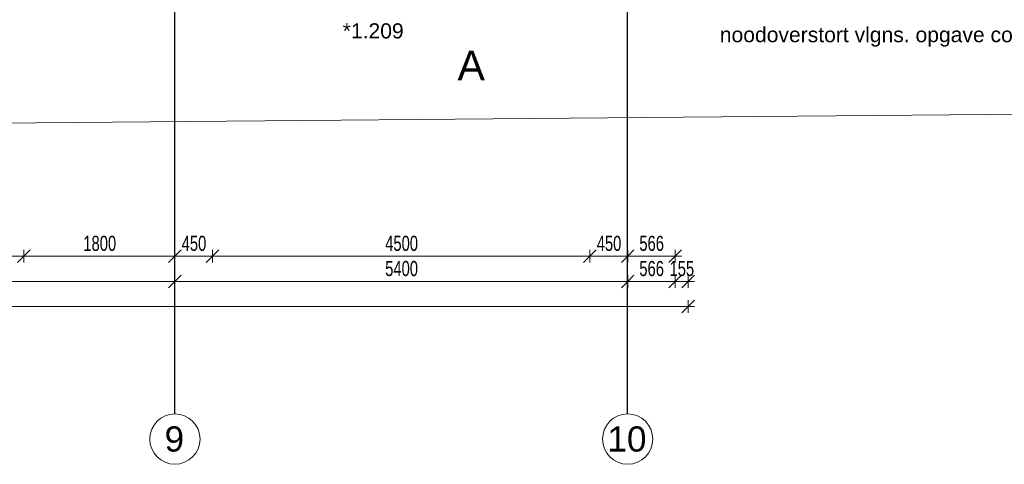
# Model space of a CAD drawing. Header units: millimetres. Extents: x -80560 to 110805, y -11020 to 52719.
# Tile 147 of 184: x 81644 to 93387, y 3783 to 9080. Entities that reach past the tile are written whole.
import ezdxf

# ---------------------------------------------------------------- set-up
doc = ezdxf.new("R2010")
doc.units = ezdxf.units.MM
doc.linetypes.add('CENTER2', pattern=[20, 8, -4, 4, -4])
for name, color, linetype, lineweight in [('A-ANNO-DIMS', 211, 'Continuous', 9), ('A-ANNO-DIMS-100', 211, 'Continuous', 9), ('A-ANNO-IDEN', 131, 'Continuous', 9), ('A-DETL-MBND', 5, 'Continuous', 18), ('A-GLAZ-IDEN', 152, 'Continuous', 18), ('G-ANNO-SYMB', 111, 'Continuous', 9), ('S-GRID', 1, 'Continuous', 9), ('S-GRID-IDEN', 1, 'Continuous', 9)]:
    doc.layers.add(name, color=color, linetype=linetype, lineweight=lineweight)
doc.styles.add('Arial', font='arial.ttf', dxfattribs={"height": 180})
doc.styles.add('Arial_3', font='arial.ttf', dxfattribs={"height": 350})
doc.styles.add('Arial_4', font='arial.ttf', dxfattribs={"height": 300})
doc.styles.add('Arial_5', font='arial.ttf', dxfattribs={"width": 0.7, "height": 180})
doc.dimstyles.new('n3o_1_8', dxfattribs={"dimscale": 304.8, "dimtxt": 183.646692, "dimasz": 0.492126, "dimexe": 0.246063, "dimexo": 0.0625, "dimgap": 0.032808, "dimtad": 1, "dimdec": 0, "dimdsep": 46, "dimtxsty": 'Arial_5', "dimblk1": 'OBLIQUE', "dimblk2": 'OBLIQUE', "dimsah": 1, "dimcen": 0.09, "dimdle": 0.246063, "dimazin": 0, "dimtfac": 1, "dimtdec": 4, "dimtix": 1, "dimtmove": 0, "dimatfit": 3, "dimfxl": 0.246063, "dimfxlon": 1, "dimtvp": 1, "dimtolj": 1, "dimtzin": 0, "dimarcsym": 2})
doc.dimstyles.new('n3o_1_8_3', dxfattribs={"dimscale": 304.8, "dimtxt": 183.646692, "dimasz": 0.492126, "dimexe": 0.246063, "dimexo": 0.0625, "dimgap": 0.032808, "dimtad": 1, "dimdec": 0, "dimdsep": 46, "dimtxsty": 'Arial_5', "dimblk1": 'OBLIQUE', "dimblk2": 'OBLIQUE', "dimsah": 1, "dimcen": 0.09, "dimdle": 0.246063, "dimazin": 0, "dimtfac": 1, "dimtdec": 4, "dimtix": 1, "dimtmove": 0, "dimatfit": 3, "dimfxl": 0.246063, "dimfxlon": 1, "dimtvp": 1, "dimtolj": 1, "dimtzin": 0, "dimarcsym": 2})

# ---------------------------------------------------------------- blocks, each defined once
blk = doc.blocks.new('Leonardo College_EHA_1489_R18_CF_situatie_2020_rvt-1-DO_01 eerste verdieping')
at = {"layer": 'A-DETL-MBND', "color": 254}
for p, q in [((14915, 7478), (74136, 8004)), ((74136, 8004), (14915, 7478))]:
    blk.add_line(p, q, dxfattribs=at)
blk = doc.blocks.new('Grid - r_3_0mm-316018-DO_01 eerste verdieping')
at = {"layer": 'S-GRID-IDEN'}
blk.add_circle((0, 0), 3, dxfattribs=at)
blk = doc.blocks.new('DIMBLOCK10-DO_01 eerste verdieping')
at = {"layer": 'A-ANNO-DIMS-100'}
for p, q in [((78095, 5962), (78170, 6037)), ((78095, 6037), (78095, 5887)), ((78095, 5962), (78095, 6037)), ((83495, 5962), (83570, 6037)), ((83495, 6037), (83495, 5887)), ((83495, 5962), (83495, 6037)), ((78095, 5962), (78020, 5887)), ((78095, 5962), (83495, 5962)), ((83495, 5962), (83420, 5887))]:
    blk.add_line(p, q, dxfattribs=at)
at = {"layer": 'A-ANNO-DIMS-100', "color": 0, "insert": (80603, 6206), "char_height": 180, "width": 461.09, "attachment_point": 1, "line_spacing_factor": 0.941778, "style": 'Arial_5'}
blk.add_mtext('5400', dxfattribs=at)
blk = doc.blocks.new('_Oblique')
at = {"color": 0, "linetype": 'ByBlock', "lineweight": -2}
blk.add_line((-0.5, -0.5), (0.5, 0.5), dxfattribs=at)
blk = doc.blocks.new('DIMBLOCK11-DO_01 eerste verdieping')
at = {"layer": 'A-ANNO-DIMS-100'}
for p, q in [((83495, 5962), (83570, 6037)), ((83495, 6037), (83495, 5887)), ((83495, 5962), (83495, 6037)), ((88895, 5962), (88970, 6037)), ((88895, 6037), (88895, 5887)), ((88895, 5962), (88895, 6037)), ((83495, 5962), (83420, 5887)), ((83495, 5962), (88895, 5962)), ((88895, 5962), (88820, 5887))]:
    blk.add_line(p, q, dxfattribs=at)
at = {"layer": 'A-ANNO-DIMS-100', "color": 0, "insert": (86003, 6206), "char_height": 180, "width": 461.09, "attachment_point": 1, "line_spacing_factor": 0.941778, "style": 'Arial_5'}
blk.add_mtext('5400', dxfattribs=at)
blk = doc.blocks.new('DIMBLOCK12-DO_01 eerste verdieping')
at = {"layer": 'A-ANNO-DIMS-100'}
for p, q in [((88895, 5962), (88970, 6037)), ((88895, 6037), (88895, 5887)), ((88895, 5962), (88895, 6037)), ((89461, 5962), (89536, 6037)), ((89461, 6037), (89461, 5887)), ((89461, 5962), (89461, 6037)), ((88895, 5962), (88820, 5887)), ((88895, 5962), (89461, 5962)), ((89461, 5962), (89386, 5887))]:
    blk.add_line(p, q, dxfattribs=at)
at = {"layer": 'A-ANNO-DIMS-100', "color": 0, "insert": (89034, 6206), "char_height": 180, "width": 345.82, "attachment_point": 1, "line_spacing_factor": 0.941778, "style": 'Arial_5'}
blk.add_mtext('566', dxfattribs=at)
blk = doc.blocks.new('DIMBLOCK13-DO_01 eerste verdieping')
at = {"layer": 'A-ANNO-DIMS-100'}
for p, q in [((89461, 5962), (89536, 6037)), ((89461, 6037), (89461, 5887)), ((89461, 5962), (89461, 6037)), ((89616, 5962), (89691, 6037)), ((89616, 6037), (89616, 5887)), ((89616, 5962), (89616, 6037)), ((89461, 5962), (89386, 5887)), ((89461, 5962), (89691, 5962)), ((89616, 5962), (89541, 5887))]:
    blk.add_line(p, q, dxfattribs=at)
at = {"layer": 'A-ANNO-DIMS-100', "color": 0, "insert": (89394, 6206), "char_height": 180, "width": 345.82, "attachment_point": 1, "line_spacing_factor": 0.941778, "style": 'Arial_5'}
blk.add_mtext('155', dxfattribs=at)
blk = doc.blocks.new('DIMBLOCK124-DO_01 eerste verdieping')
at = {"layer": 'A-ANNO-DIMS-100'}
for p, q in [((36649, 5662), (89691, 5662)), ((36724, 5662), (36649, 5587)), ((36724, 5662), (36799, 5737)), ((36724, 5737), (36724, 5587)), ((36724, 5662), (36724, 5737)), ((89616, 5662), (89541, 5587)), ((89616, 5662), (89691, 5737)), ((89616, 5737), (89616, 5587)), ((89616, 5662), (89616, 5737))]:
    blk.add_line(p, q, dxfattribs=at)
at = {"layer": 'A-ANNO-DIMS-100', "color": 0, "insert": (62930, 5906), "char_height": 180, "width": 576.37, "attachment_point": 1, "line_spacing_factor": 0.941778, "style": 'Arial_5'}
blk.add_mtext('52892', dxfattribs=at)
blk = doc.blocks.new('DIMBLOCK605-DO_01 eerste verdieping')
at = {"layer": 'A-ANNO-DIMS-100'}
for p, q in [((78995, 6262), (78920, 6187)), ((78995, 6262), (79070, 6337)), ((78995, 6337), (78995, 6187)), ((78995, 6262), (78995, 6337)), ((78995, 6262), (81695, 6262)), ((81695, 6262), (81620, 6187)), ((81695, 6262), (81770, 6337)), ((81695, 6337), (81695, 6187)), ((81695, 6262), (81695, 6337))]:
    blk.add_line(p, q, dxfattribs=at)
at = {"layer": 'A-ANNO-DIMS-100', "color": 0, "insert": (80153, 6506), "char_height": 180, "width": 461.09, "attachment_point": 1, "line_spacing_factor": 0.941778, "style": 'Arial_5'}
blk.add_mtext('2700', dxfattribs=at)
blk = doc.blocks.new('DIMBLOCK606-DO_01 eerste verdieping')
at = {"layer": 'A-ANNO-DIMS-100'}
for p, q in [((81695, 6262), (81620, 6187)), ((81695, 6262), (81770, 6337)), ((81695, 6337), (81695, 6187)), ((81695, 6262), (81695, 6337)), ((81695, 6262), (83495, 6262)), ((83495, 6262), (83420, 6187)), ((83495, 6262), (83570, 6337)), ((83495, 6337), (83495, 6187)), ((83495, 6262), (83495, 6337))]:
    blk.add_line(p, q, dxfattribs=at)
at = {"layer": 'A-ANNO-DIMS-100', "color": 0, "insert": (82403, 6506), "char_height": 180, "width": 461.09, "attachment_point": 1, "line_spacing_factor": 0.941778, "style": 'Arial_5'}
blk.add_mtext('1800', dxfattribs=at)
blk = doc.blocks.new('DIMBLOCK607-DO_01 eerste verdieping')
at = {"layer": 'A-ANNO-DIMS-100'}
for p, q in [((83495, 6262), (83420, 6187)), ((83495, 6262), (83570, 6337)), ((83495, 6337), (83495, 6187)), ((83495, 6262), (83495, 6337)), ((83495, 6262), (83945, 6262)), ((83945, 6262), (83870, 6187)), ((83945, 6262), (84020, 6337)), ((83945, 6337), (83945, 6187)), ((83945, 6262), (83945, 6337))]:
    blk.add_line(p, q, dxfattribs=at)
at = {"layer": 'A-ANNO-DIMS-100', "color": 0, "insert": (83576, 6506), "char_height": 180, "width": 345.82, "attachment_point": 1, "line_spacing_factor": 0.941778, "style": 'Arial_5'}
blk.add_mtext('450', dxfattribs=at)
blk = doc.blocks.new('DIMBLOCK608-DO_01 eerste verdieping')
at = {"layer": 'A-ANNO-DIMS-100'}
for p, q in [((83945, 6262), (83870, 6187)), ((83945, 6262), (84020, 6337)), ((83945, 6337), (83945, 6187)), ((83945, 6262), (83945, 6337)), ((83945, 6262), (88445, 6262)), ((88445, 6262), (88370, 6187)), ((88445, 6262), (88520, 6337)), ((88445, 6337), (88445, 6187)), ((88445, 6262), (88445, 6337))]:
    blk.add_line(p, q, dxfattribs=at)
at = {"layer": 'A-ANNO-DIMS-100', "color": 0, "insert": (86003, 6506), "char_height": 180, "width": 461.09, "attachment_point": 1, "line_spacing_factor": 0.941778, "style": 'Arial_5'}
blk.add_mtext('4500', dxfattribs=at)
blk = doc.blocks.new('DIMBLOCK609-DO_01 eerste verdieping')
at = {"layer": 'A-ANNO-DIMS-100'}
for p, q in [((88445, 6262), (88370, 6187)), ((88445, 6262), (88520, 6337)), ((88445, 6337), (88445, 6187)), ((88445, 6262), (88445, 6337)), ((88445, 6262), (88895, 6262)), ((88895, 6262), (88820, 6187)), ((88895, 6262), (88970, 6337)), ((88895, 6337), (88895, 6187)), ((88895, 6262), (88895, 6337))]:
    blk.add_line(p, q, dxfattribs=at)
at = {"layer": 'A-ANNO-DIMS-100', "color": 0, "insert": (88526, 6506), "char_height": 180, "width": 345.82, "attachment_point": 1, "line_spacing_factor": 0.941778, "style": 'Arial_5'}
blk.add_mtext('450', dxfattribs=at)
blk = doc.blocks.new('DIMBLOCK610-DO_01 eerste verdieping')
at = {"layer": 'A-ANNO-DIMS-100'}
for p, q in [((88895, 6262), (88820, 6187)), ((88895, 6262), (88970, 6337)), ((88895, 6337), (88895, 6187)), ((88895, 6262), (88895, 6337)), ((88895, 6262), (89536, 6262)), ((89461, 6262), (89386, 6187)), ((89461, 6262), (89536, 6337)), ((89461, 6337), (89461, 6187)), ((89461, 6262), (89461, 6337))]:
    blk.add_line(p, q, dxfattribs=at)
at = {"layer": 'A-ANNO-DIMS-100', "color": 0, "insert": (89034, 6506), "char_height": 180, "width": 345.82, "attachment_point": 1, "line_spacing_factor": 0.941778, "style": 'Arial_5'}
blk.add_mtext('566', dxfattribs=at)

msp = doc.modelspace()

# ---------------------------------------------------------------- linework, layer by layer
at = {"layer": 'S-GRID', "linetype": 'CENTER2', "lineweight": 25}
for p, q in [((83494.8, 4383.3), (83494.8, 52119.1)), ((88894.8, 4383.3), (88894.8, 52119.1))]:
    msp.add_line(p, q, dxfattribs=at)

# ---------------------------------------------------------------- block references
at = {"color": 250, "lineweight": 5}
msp.add_blockref('Leonardo College_EHA_1489_R18_CF_situatie_2020_rvt-1-DO_01 eerste verdieping', (24894.8, 0), dxfattribs=at)
at = {"layer": 'S-GRID-IDEN', "xscale": 99.99999999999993, "yscale": 99.99999999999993, "zscale": 99.99999999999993}
for p in [(83494.8, 4083.3), (88894.8, 4083.3)]:
    msp.add_blockref('Grid - r_3_0mm-316018-DO_01 eerste verdieping', p, dxfattribs=at)

# ---------------------------------------------------------------- texts
at = {"layer": 'A-ANNO-IDEN', "insert": (89993.7, 8992.8), "char_height": 180, "width": 4649.787, "attachment_point": 1, "style": 'Arial'}
msp.add_mtext('noodoverstort vlgns. opgave constr.', dxfattribs=at)
at = {"layer": 'A-GLAZ-IDEN', "lineweight": 9, "insert": (85496.5, 9037.4), "char_height": 180, "width": 865.822, "attachment_point": 1, "style": 'Arial'}
msp.add_mtext('*1.209', dxfattribs=at)
at = {"layer": 'G-ANNO-SYMB', "insert": (86865.7, 8710.1), "char_height": 350, "width": 400.844, "attachment_point": 1, "style": 'Arial_3'}
msp.add_mtext('A', dxfattribs=at)
at = {"layer": 'S-GRID-IDEN', "char_height": 300, "attachment_point": 1, "style": 'Arial_4'}
for s, insert, width in [('9', (83372.2, 4235.1), 288.607), ('10', (88653.2, 4235.1), 577.215)]:
    msp.add_mtext(s, dxfattribs=dict(at, insert=insert, width=width))

# ---------------------------------------------------------------- dimensions: what is measured, and where the dimension line sits
at = {"layer": 'A-ANNO-DIMS'}
for base, p1, p2, dimstyle, override, picture, middle in [((81694.8, 6262.5), (78994.8, 6337.5), (81694.8, 6337.5), 'n3o_1_8_3', {"dimpost": '<>', "dimfxl": 2700}, 'DIMBLOCK605-DO_01 eerste verdieping', (80344.8, 6364.4)), ((83494.8, 6262.5), (81694.8, 6337.5), (83494.8, 6337.5), 'n3o_1_8_3', {"dimpost": '<>', "dimfxl": 1800}, 'DIMBLOCK606-DO_01 eerste verdieping', (82594.8, 6364.4)), ((83944.8, 6262.5), (83494.8, 6337.5), (83944.8, 6337.5), 'n3o_1_8_3', {"dimpost": '<>', "dimfxl": 450}, 'DIMBLOCK607-DO_01 eerste verdieping', (83719.8, 6364.4)), ((88444.8, 6262.5), (83944.8, 6337.5), (88444.8, 6337.5), 'n3o_1_8_3', {"dimpost": '<>', "dimfxl": 4500}, 'DIMBLOCK608-DO_01 eerste verdieping', (86194.8, 6364.4)), ((88894.8, 6262.5), (88444.8, 6337.5), (88894.8, 6337.5), 'n3o_1_8_3', {"dimpost": '<>', "dimfxl": 450}, 'DIMBLOCK609-DO_01 eerste verdieping', (88669.8, 6364.4)), ((89460.8, 6262.5), (88894.8, 6337.5), (89460.8, 6337.5), 'n3o_1_8_3', {"dimpost": '<>', "dimfxl": 566}, 'DIMBLOCK610-DO_01 eerste verdieping', (89177.8, 6364.4)), ((83494.8, 5962.5), (78094.8, 6037.5), (83494.8, 6037.5), 'n3o_1_8', {"dimpost": '<>', "dimfxl": 5400}, 'DIMBLOCK10-DO_01 eerste verdieping', (80794.8, 6064.4)), ((88894.8, 5962.5), (83494.8, 6037.5), (88894.8, 6037.5), 'n3o_1_8', {"dimpost": '<>', "dimfxl": 5400}, 'DIMBLOCK11-DO_01 eerste verdieping', (86194.8, 6064.4)), ((89460.8, 5962.5), (88894.8, 6037.5), (89460.8, 6037.5), 'n3o_1_8', {"dimpost": '<>', "dimfxl": 566}, 'DIMBLOCK12-DO_01 eerste verdieping', (89177.8, 6064.4)), ((89615.8, 5962.5), (89460.8, 6037.5), (89615.8, 6037.5), 'n3o_1_8', {"dimpost": '<>', "dimfxl": 155}, 'DIMBLOCK13-DO_01 eerste verdieping', (89538.3, 6064.4)), ((89615.8, 5662.5), (36723.8, 5737.5), (89615.8, 5737.5), 'n3o_1_8', {"dimpost": '<>', "dimfxl": 52892}, 'DIMBLOCK124-DO_01 eerste verdieping', (63169.8, 5764.4))]:
    dim = msp.add_linear_dim(base=base, p1=p1, p2=p2, dimstyle=dimstyle, override=override, dxfattribs=at)
    dim.commit()
    dim.dimension.update_dxf_attribs({"geometry": picture, "text_midpoint": middle})

doc.saveas('drawing.dxf')
